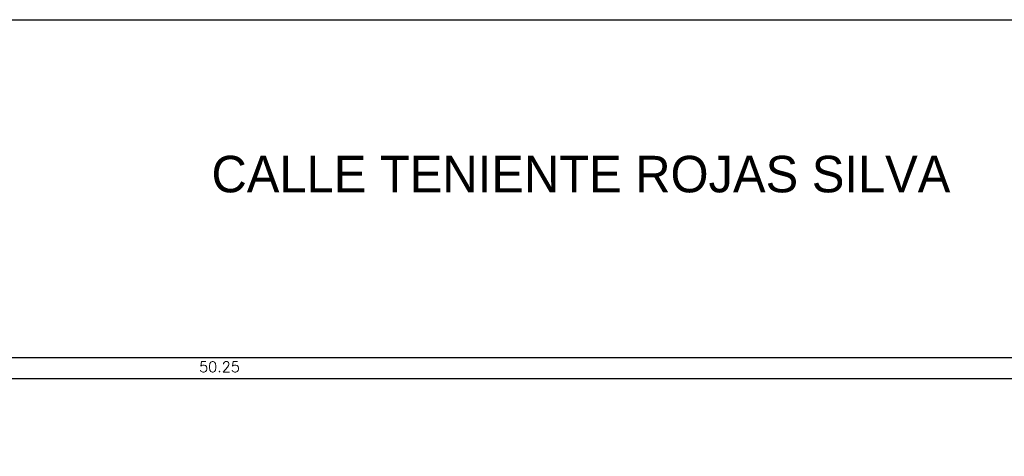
# Model space of a CAD drawing. Header units: millimetres. Extents: x 2426 to 2846, y 395 to 617.
# Tile 22 of 58: x 2452 to 2475, y 499 to 509. Entities that reach past the tile are written whole.
import ezdxf

# ---------------------------------------------------------------- set-up
doc = ezdxf.new("R2010")
doc.units = ezdxf.units.MM
doc.layers.add('Cotas', color=3, linetype='Continuous')
doc.styles.add('SIMPLEX_8', font='simplex.shx')
doc.dimstyles.new('08', dxfattribs={"dimtxt": 0.25, "dimasz": 0.12, "dimexe": 0, "dimexo": 0, "dimgap": 0.15, "dimtad": 1, "dimzin": 4, "dimdsep": 46, "dimtxsty": 'SIMPLEX_8', "dimblk1": 'D', "dimblk2": 'D', "dimsah": 1, "dimcen": 0.09, "dimse1": 1, "dimse2": 1, "dimclre": 256, "dimclrt": 2, "dimadec": 0, "dimazin": 0, "dimtfac": 1, "dimtmove": 2, "dimatfit": 3, "dimldrblk": 'D', "dimfxl": 1, "dimtolj": 1, "dimtzin": 0, "dimarcsym": 0})

# ---------------------------------------------------------------- blocks, each defined once
blk = doc.blocks.new('D')
for p, q in [((-1, 0), (1, 0)), ((0, -1), (0, 1))]:
    blk.add_line(p, q)
at = {"color": 4}
blk.add_line((-0.71, -0.71), (0.71, 0.71), dxfattribs=at)
blk = doc.blocks.new('*D373')
at = {"layer": 'Cotas', "color": 0, "lineweight": -2, "transparency": 16777216}
blk.add_line((2431.317, 500.864), (2481.327, 500.864), dxfattribs=at)
at = {"layer": 'Defpoints', "color": 0, "transparency": 16777216}
for p in [(2481.447, 500.864), (2431.197, 496.726), (2481.447, 496.727)]:
    blk.add_point(p, dxfattribs=at)
at = {"layer": 'Cotas', "color": 0, "lineweight": -2, "transparency": 16777216, "xscale": 0.12, "yscale": 0.12, "zscale": 0.12, "rotation": 180}
blk.add_blockref('D', (2431.197, 500.864), dxfattribs=at)
at = {"layer": 'Cotas', "color": 0, "lineweight": -2, "transparency": 16777216, "xscale": 0.12, "yscale": 0.12, "zscale": 0.12}
blk.add_blockref('D', (2481.447, 500.864), dxfattribs=at)
at = {"layer": 'Cotas', "color": 2, "transparency": 16777216, "insert": (2456.322, 501.139), "char_height": 0.25, "attachment_point": 5, "style": 'SIMPLEX_8'}
blk.add_mtext('\\A1;50.25', dxfattribs=at)

msp = doc.modelspace()

# ---------------------------------------------------------------- linework, layer by layer
at = {"layer": 'Cotas', "color": 6}
msp.add_lwpolyline([(2427.933, 509.362), (2490.196, 509.362), (2490.196, 395.171), (2482.196, 395.171)], dxfattribs=at)
msp.add_lwpolyline([(2427.933, 501.362), (2482.196, 501.362), (2482.196, 395.171), (2427.933, 395.171)], close=True, dxfattribs=at)

# ---------------------------------------------------------------- texts
at = {"insert": (2456.133, 505.26), "char_height": 0.86479, "attachment_point": 7}
msp.add_mtext_dynamic_manual_height_columns('\\A1;{\\fZurich Cn BT|b0|i0|c0|p34;\\C2;CALLE TENIENTE ROJAS SILVA }', width=23.91736, gutter_width=1, heights=[0], dxfattribs=at)

# ---------------------------------------------------------------- dimensions: what is measured, and where the dimension line sits
at = {"layer": 'Cotas', "color": 1}
dim = msp.add_linear_dim(base=(2481.447, 500.864), p1=(2431.197, 496.726), p2=(2481.447, 496.727), dimstyle='08', dxfattribs=at)
dim.commit()
dim.dimension.update_dxf_attribs({"geometry": '*D373', "text_midpoint": (2456.322, 501.139)})

doc.saveas('drawing.dxf')
